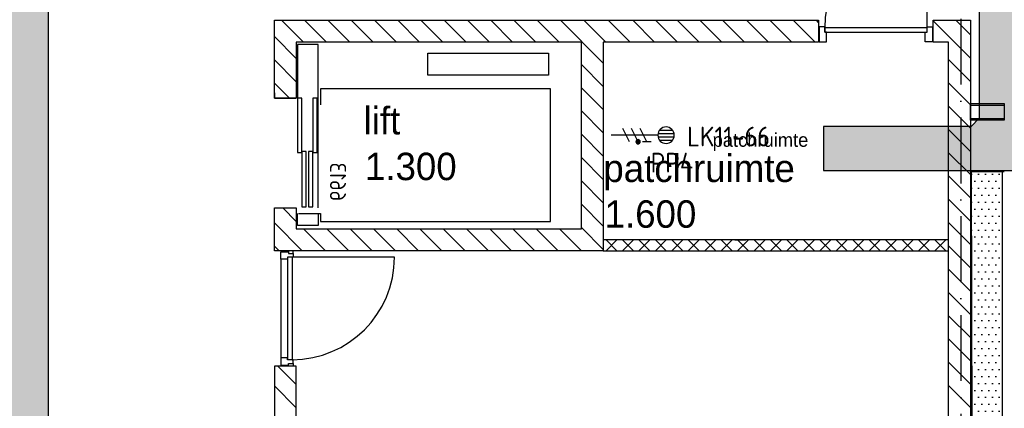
# Model space of a CAD drawing. Header units: millimetres. Extents: x 84333 to 241285, y -2244 to 84291.
# Tile 58 of 74: x 181735 to 190715, y 44661 to 48201. Entities that reach past the tile are written whole.
import ezdxf
from ezdxf.enums import TextEntityAlignment as Align

# ---------------------------------------------------------------- set-up
doc = ezdxf.new("R2010")
doc.units = ezdxf.units.MM
doc.header["$LTSCALE"] = 100
doc.linetypes.add('DASHDOT', pattern=[9, 6, -1.5, 0, -1.5])
doc.layers.get('0').update_dxf_attribs({"linetype": 'CONTINUOUS'})
for name, color, linetype in [('AFDELING', 4, 'CONTINUOUS'), ('AL$7----_STRAMIEN', 1, 'DASHDOT'), ('AL22----_BINNENWAND', 7, 'CONTINUOUS'), ('AL28----_KONSTRUKTIE', 3, 'CONTINUOUS'), ('AL32----_BINNENKOZ', 7, 'CONTINUOUS'), ('AL32----_DRAAIR', 7, 'CONTINUOUS'), ('AL32----_DRAAIRICHTING', 1, 'CONTINUOUS'), ('AL66----_TRANSPINST', 7, 'CONTINUOUS'), ('ALXA7---_KALKZVUIL', 1, 'CONTINUOUS'), ('ALXAB---_PREFABBETON', 1, 'CONTINUOUS'), ('ATN-----_BLOCKNAAM', 2, 'CONTINUOUS'), ('BOUW', 8, 'CONTINUOUS'), ('EB63104-_ATTRIB', 2, 'CONTINUOUS'), ('EL63104-_LICHT-ASP230V', 3, 'CONTINUOUS'), ('EL6441--_DATACOM', 3, 'CONTINUOUS'), ('KABELGGOOT1', 8, 'CONTINUOUS')]:
    doc.layers.add(name, color=color, linetype=linetype)
doc.styles.add('1_8', font='ISO', dxfattribs={"height": 1.8})
doc.styles.add('BURO-025', font='BUROFONT.shx', dxfattribs={"height": 250})
doc.styles.get("Standard").update_dxf_attribs({"font": 'iso.shx'})
doc.styles.add('TECHNIC', font='technic_.ttf')
pattern_1 = [(8e-14, (39793.956, 199192.7), (31.75, 63.5), [0, -63.5])]

# ---------------------------------------------------------------- blocks, each defined once
blk = doc.blocks.new('ES3X2')
for p, q in [((-0.15, 1.265), (-0.15, 2.735)), ((0.15, 1.265), (0.15, 2.735)), ((-0.45, 1.4), (-0.45, 2.6)), ((0.45, 1.4), (0.45, 2.6)), ((0, 1.25), (0, -3))]:
    blk.add_line(p, q)
at = {"color": 210}
for p, q in [((-0.6, 0.65), (-0.6, -0.15)), ((-0.6, 0.25), (0.6, -0.35)), ((-0.72, -0.71), (-0.72, -0.39)), ((-0.64, -0.746), (-0.64, -0.354)), ((-0.6, -0.55), (0.6, -1.15)), ((-0.56, -0.746), (-0.56, -0.354)), ((-0.48, -0.71), (-0.48, -0.39)), ((-0.6, -1.35), (0.6, -1.95))]:
    blk.add_line(p, q, dxfattribs=at)
blk.add_circle((0, 2), 0.75)
blk.add_circle((-0.6, -0.55), 0.2, dxfattribs=at)
at = {"style": '1_8'}
for tag, flags, p in [('VERMOGEN', 9, (-2.5, 4.5)), ('GROEP', 8, (0, 4.5)), ('SCHAK', 8, (2.5, 4.5)), ('KAST', 9, (7, 4.5)), ('DOEL', 8, (-2.5, 1))]:
    blk.add_attdef(tag, text='', height=1.8, rotation=90, dxfattribs=dict(at, flags=flags)).set_placement(p, align=Align.MIDDLE_LEFT)
at = {"style": '1_8', "flags": 8}
blk.add_attdef('TAL', text='', height=1.8, rotation=90, dxfattribs=at).set_placement((2.5, 4.5), align=Align.MIDDLE_CENTER)
at = {"style": '1_8', "flags": 9}
blk.add_attdef('M_CODE', text='', height=1.8, dxfattribs=at).set_placement((0, 0), align=Align.MIDDLE_CENTER)
blk = doc.blocks.new('A$C13e6995e')
at = {"layer": 'KABELGGOOT1'}
h = blk.add_hatch(dxfattribs=at)
h.set_pattern_fill('DOTS', color=256, scale=40, style=0)
h.set_pattern_definition(pattern_1)
h.paths.add_polyline_path([(97664.5, 44809.2), (97739.5, 44884.2), (100013.3, 44884.2), (100013.3, 45284.2), (97739.4, 45284.2), (97664.5, 45359.2), (97664.5, 53930.2), (97739.4, 54005.2), (106079.2, 54005.2), (106154.2, 53930.2), (106154.3, 49547.2), (106079.3, 49472.2), (104732.3, 49472.2), (104732.3, 49072.2), (106554.3, 49072.2), (106555.2, 54406.2), (97264.5, 54406.2), (97264.5, 38306), (97196.2, 38231), (93787.9, 38231), (93787.9, 37830.5), (97664.5, 37831)])
h = blk.add_hatch(dxfattribs=at)
h.set_pattern_fill('DOTS', color=256, scale=40, style=0)
h.set_pattern_definition(pattern_1)
h.paths.add_polyline_path([(106367.3, 49061.2), (106079.3, 49061.2), (106080.2, 48808.3), (106367.3, 48808.3)])
h.paths.add_polyline_path([(106367.3, 49072.2), (106079.3, 49072.2), (106079.3, 49061.2), (106367.3, 49061.2)])
h = blk.add_hatch(dxfattribs=at)
h.set_pattern_fill('DOTS', color=256, scale=40, style=0)
h.set_pattern_definition(pattern_1)
h.paths.add_polyline_path([(106367.3, 48821.3), (106080.1, 48821.3), (106087.1, 46844.5), (106367.3, 46844.5)])
h.paths.add_polyline_path([(106367.3, 46844.5), (106087.1, 46844.5), (106093.7, 44958.7), (106367.3, 44958.7)])
h.paths.add_polyline_path([(106367.3, 44958.7), (106093.7, 44958.7), (106097.3, 43942.2), (106367.3, 43942.2)])
at = {"layer": 'AL$7----_STRAMIEN', "color": 1}
blk.add_line((105984.9, 79257.4), (105984.9, 9360), dxfattribs=at)
at = {"layer": 'AL22----_BINNENWAND', "color": 8}
for p, q in [((104024.9, 50240), (103924.9, 50240)), ((106074.9, 49680), (106382.4, 49680)), ((106074.9, 49530), (106074.9, 49680)), ((106382.4, 49680), (106382.4, 49530)), ((106382.4, 49530), (106074.9, 49530)), ((105874.9, 48440), (102724.9, 48440)), ((102724.9, 48440), (102724.9, 48340)), ((105874.9, 48440), (102724.9, 48440)), ((102724.9, 48440), (102724.9, 48340)), ((105874.9, 48440), (102724.9, 48440)), ((102724.9, 48440), (102724.9, 48340)), ((103924.9, 48440), (104024.9, 48440)), ((105874.9, 48340), (105874.9, 48440)), ((105874.9, 48340), (105874.9, 48440)), ((105874.9, 48340), (105874.9, 48440)), ((102724.9, 48340), (105874.9, 48340)), ((102724.9, 48340), (105874.9, 48340)), ((102724.9, 48340), (105874.9, 48340))]:
    blk.add_line(p, q, dxfattribs=at)
at = {"layer": 'AL22----_BINNENWAND', "color": 8, "linetype": 'Continuous'}
for p, q in [((106074.9, 49665), (106382.4, 49665)), ((106074.9, 49545), (106382.4, 49545))]:
    blk.add_line(p, q, dxfattribs=at)
at = {"layer": 'AL28----_KONSTRUKTIE', "color": 8, "linetype": 'Continuous'}
for p, q in [((99724.9, 49730.2), (99724.9, 50440)), ((99724.9, 50440), (102724.9, 50440)), ((102724.9, 50440), (104031.9, 50440)), ((103878.2, 50440), (104687.9, 50440)), ((104687.9, 50440), (104687.9, 50240)), ((105734.5, 50240), (105734.5, 50440)), ((105734.5, 50440), (106074.9, 50440)), ((106074.9, 50440), (106074.9, 50440)), ((106074.9, 50440), (106074.9, 40840)), ((102524.9, 50240), (99924.9, 50240)), ((99924.9, 50240), (99924.9, 49730.2)), ((102524.9, 48540.2), (102524.9, 50240)), ((104019.7, 50240), (102724.9, 50240)), ((102724.9, 50240), (102724.9, 48340.2)), ((102828.2, 50240), (102799.9, 50240)), ((104687.9, 50240), (103878.2, 50240)), ((105874.9, 50240), (105734.5, 50240)), ((105874.9, 41040), (105874.9, 50240)), ((99924.9, 49730.2), (99724.9, 49730.2)), ((99724.9, 48340.2), (99724.9, 48730.5)), ((99724.9, 48730.5), (99924.9, 48730.5)), ((99924.9, 48730.5), (99924.9, 48540.2)), ((99924.9, 48540.2), (102524.9, 48540.2)), ((99924.9, 48340.2), (99724.9, 48340.2)), ((102724.9, 48340.2), (99924.9, 48340.2)), ((99924.9, 48340.2), (99924.9, 48340.2)), ((99924.9, 47290.2), (99724.9, 47290.2)), ((99724.9, 47290.2), (99724.9, 45435.5)), ((99924.9, 45435.5), (99924.9, 47290.2))]:
    blk.add_line(p, q, dxfattribs=at)
at = {"layer": 'AL32----_BINNENKOZ', "color": 8}
for p, q in [((104744.9, 50381), (104694.9, 50381)), ((104694.9, 50381), (104694.9, 50242)), ((104744.9, 50330), (104744.9, 50381)), ((105678.9, 50330), (105678.9, 50381)), ((105678.9, 50381), (105728.9, 50381)), ((105728.9, 50381), (105728.9, 50242)), ((105678.9, 50370), (104744.9, 50370)), ((105678.9, 50370), (104744.9, 50370)), ((104744.9, 50370), (104744.9, 50330)), ((104761.9, 50330), (104744.9, 50330)), ((104744.9, 50330), (105678.9, 50330)), ((104761.9, 50242), (104761.9, 50330)), ((105661.9, 50330), (105678.9, 50330)), ((105661.9, 50242), (105661.9, 50330)), ((105678.9, 50330), (105678.9, 50370)), ((104694.9, 50242), (104761.9, 50242)), ((105728.9, 50242), (105661.9, 50242)), ((99783.1, 48264.5), (99783.1, 48331.5)), ((99783.1, 48331.5), (99853.1, 48331.5)), ((99897.1, 48339.5), (99853.1, 48339.5)), ((99853.1, 48339.5), (99853.1, 48316.5)), ((99853.1, 48331.5), (99853.1, 48316.5)), ((99853.1, 48316.5), (99897.1, 48316.5)), ((99897.1, 48316.5), (99897.1, 48339.5)), ((99897.1, 48316.5), (99897.1, 48281.5)), ((99846.1, 48264.5), (99783.1, 48264.5)), ((99897.1, 48281.5), (99846.1, 48281.5)), ((99846.1, 48281.5), (99846.1, 48264.5)), ((99846.1, 48281.5), (99846.1, 47347.5)), ((99886.1, 48281.5), (99886.1, 47347.5)), ((99846.1, 47364.5), (99783.1, 47364.5)), ((99783.1, 47364.5), (99783.1, 47297.5)), ((99846.1, 47347.5), (99846.1, 47364.5)), ((99897.1, 47347.5), (99846.1, 47347.5)), ((99897.1, 47312.5), (99897.1, 47347.5)), ((99783.1, 47297.5), (99853.1, 47297.5)), ((99853.1, 47289.5), (99853.1, 47312.5)), ((99853.1, 47297.5), (99853.1, 47312.5)), ((99853.1, 47312.5), (99897.1, 47312.5)), ((99897.1, 47289.5), (99853.1, 47289.5)), ((99897.1, 47312.5), (99897.1, 47289.5))]:
    blk.add_line(p, q, dxfattribs=at)
at = {"layer": 'AL32----_BINNENKOZ', "color": 8, "linetype": 'Continuous'}
blk.add_line((99783.1, 48264.5), (99783.1, 47364.5), dxfattribs=at)
at = {"layer": 'AL32----_DRAAIR', "color": 8}
blk.add_line((100820.1, 48281.5), (99886.1, 48281.5), dxfattribs=at)
blk.add_arc((99886.1, 48281.5), 934, 270, 0, dxfattribs=at)
at = {"layer": 'AL32----_DRAAIRICHTING', "color": 8}
blk.add_line((105678.9, 50370), (105678.9, 51304), dxfattribs=at)
blk.add_arc((105678.9, 50370), 934, 90, 180, dxfattribs=at)
at = {"layer": 'AL66----_TRANSPINST', "color": 8, "linetype": 'Continuous'}
for p, q in [((100124.9, 50220.2), (99934.9, 50220.2)), ((99934.9, 50220.2), (99934.9, 49730.2)), ((100124.9, 49730.2), (100124.9, 50220.2)), ((101124.9, 50140.2), (102224.9, 50140.2)), ((102224.9, 50140.2), (102224.9, 49940.2)), ((102224.9, 49940.2), (101124.9, 49940.2)), ((99724.9, 49780.2), (99724.9, 49730.2)), ((102244.9, 49815.2), (100144.9, 49815.2)), ((100144.9, 49815.2), (100144.9, 49670.2)), ((102244.9, 48605.2), (102244.9, 49815.2)), ((99724.9, 49730.2), (99924.9, 49730.2)), ((99974.9, 49730.2), (99934.9, 49730.2)), ((99974.9, 49235.2), (99974.9, 49730.2)), ((100114.9, 49730.2), (100074.9, 49730.2)), ((100114.9, 49235.2), (100114.9, 49730.2)), ((100124.9, 48730.2), (100124.9, 49730.2)), ((99934.9, 49235.2), (99974.9, 49235.2)), ((100014.9, 49245.2), (99974.9, 49245.2)), ((100014.9, 48740.2), (100014.9, 49245.2)), ((100074.9, 49245.2), (100034.9, 49245.2)), ((100074.9, 48740.2), (100074.9, 49245.2)), ((100074.9, 49235.2), (100114.9, 49235.2)), ((99724.9, 48680.2), (99724.9, 48730.2)), ((99724.9, 48730.2), (99924.9, 48730.2)), ((99934.9, 48570.2), (99934.9, 48680.2)), ((99944.9, 48680.2), (100144.9, 48680.2)), ((99974.9, 48740.2), (100014.9, 48740.2)), ((100034.9, 48740.2), (100074.9, 48740.2)), ((100124.9, 48680.2), (100124.9, 48570.2)), ((100144.9, 48680.2), (100144.9, 48605.2)), ((100144.9, 48605.2), (102244.9, 48605.2)), ((100124.9, 48570.2), (99934.9, 48570.2))]:
    blk.add_line(p, q, dxfattribs=at)
at = {"layer": 'AL66----_TRANSPINST', "color": 8}
for p, q in [((101124.9, 49940.2), (101124.9, 50140.2)), ((99934.9, 49730.2), (99934.9, 49235.2)), ((100074.9, 49730.2), (100074.9, 49235.2)), ((99974.9, 49245.2), (99974.9, 48740.2)), ((100034.9, 49245.2), (100034.9, 48740.2))]:
    blk.add_line(p, q, dxfattribs=at)
at = {"layer": 'ALXA7---_KALKZVUIL', "color": 8}
for p, q in [((102849.9, 48440), (102749.9, 48340)), ((102749.9, 48440), (102849.9, 48340)), ((102849.9, 48440), (102749.9, 48340)), ((102749.9, 48440), (102849.9, 48340)), ((102999.9, 48440), (102899.9, 48340)), ((102899.9, 48440), (102999.9, 48340)), ((102999.9, 48440), (102899.9, 48340)), ((102899.9, 48440), (102999.9, 48340)), ((103149.9, 48440), (103049.9, 48340)), ((103049.9, 48440), (103149.9, 48340)), ((103149.9, 48440), (103049.9, 48340)), ((103049.9, 48440), (103149.9, 48340)), ((103299.9, 48440), (103199.9, 48340)), ((103199.9, 48440), (103299.9, 48340)), ((103299.9, 48440), (103199.9, 48340)), ((103199.9, 48440), (103299.9, 48340)), ((103449.9, 48440), (103349.9, 48340)), ((103349.9, 48440), (103449.9, 48340)), ((103449.9, 48440), (103349.9, 48340)), ((103349.9, 48440), (103449.9, 48340)), ((103599.9, 48440), (103499.9, 48340)), ((103499.9, 48440), (103599.9, 48340)), ((103599.9, 48440), (103499.9, 48340)), ((103499.9, 48440), (103599.9, 48340)), ((103749.9, 48440), (103649.9, 48340)), ((103649.9, 48440), (103749.9, 48340)), ((103749.9, 48440), (103649.9, 48340)), ((103649.9, 48440), (103749.9, 48340)), ((103899.9, 48440), (103799.9, 48340)), ((103799.9, 48440), (103899.9, 48340)), ((103899.9, 48440), (103799.9, 48340)), ((103799.9, 48440), (103899.9, 48340)), ((104049.9, 48440), (103949.9, 48340)), ((103949.9, 48440), (104049.9, 48340)), ((104049.9, 48440), (103949.9, 48340)), ((103949.9, 48440), (104049.9, 48340)), ((104199.9, 48440), (104099.9, 48340)), ((104099.9, 48440), (104199.9, 48340)), ((104199.9, 48440), (104099.9, 48340)), ((104099.9, 48440), (104199.9, 48340)), ((104349.9, 48440), (104249.9, 48340)), ((104249.9, 48440), (104349.9, 48340)), ((104349.9, 48440), (104249.9, 48340)), ((104249.9, 48440), (104349.9, 48340)), ((104499.9, 48440), (104399.9, 48340)), ((104399.9, 48440), (104499.9, 48340)), ((104499.9, 48440), (104399.9, 48340)), ((104399.9, 48440), (104499.9, 48340)), ((104649.9, 48440), (104549.9, 48340)), ((104549.9, 48440), (104649.9, 48340)), ((104649.9, 48440), (104549.9, 48340)), ((104549.9, 48440), (104649.9, 48340)), ((104799.9, 48440), (104699.9, 48340)), ((104699.9, 48440), (104799.9, 48340)), ((104799.9, 48440), (104699.9, 48340)), ((104699.9, 48440), (104799.9, 48340)), ((104949.9, 48440), (104849.9, 48340)), ((104849.9, 48440), (104949.9, 48340)), ((104949.9, 48440), (104849.9, 48340)), ((104849.9, 48440), (104949.9, 48340)), ((105099.9, 48440), (104999.9, 48340)), ((104999.9, 48440), (105099.9, 48340)), ((105099.9, 48440), (104999.9, 48340)), ((104999.9, 48440), (105099.9, 48340)), ((105249.9, 48440), (105149.9, 48340)), ((105149.9, 48440), (105249.9, 48340)), ((105249.9, 48440), (105149.9, 48340)), ((105149.9, 48440), (105249.9, 48340)), ((105399.9, 48440), (105299.9, 48340)), ((105299.9, 48440), (105399.9, 48340)), ((105399.9, 48440), (105299.9, 48340)), ((105299.9, 48440), (105399.9, 48340)), ((105549.9, 48440), (105449.9, 48340)), ((105449.9, 48440), (105549.9, 48340)), ((105549.9, 48440), (105449.9, 48340)), ((105449.9, 48440), (105549.9, 48340)), ((105699.9, 48440), (105599.9, 48340)), ((105599.9, 48440), (105699.9, 48340)), ((105699.9, 48440), (105599.9, 48340)), ((105599.9, 48440), (105699.9, 48340)), ((105849.9, 48440), (105749.9, 48340)), ((105749.9, 48440), (105849.9, 48340)), ((105849.9, 48440), (105749.9, 48340)), ((105749.9, 48440), (105849.9, 48340))]:
    blk.add_line(p, q, dxfattribs=at)
at = {"layer": 'ALXAB---_PREFABBETON', "color": 8}
for p, q in [((99989.2, 50240), (99789.2, 50440)), ((100201.3, 50240), (100001.3, 50440)), ((100413.5, 50240), (100213.5, 50440)), ((100625.6, 50240), (100425.6, 50440)), ((100837.7, 50240), (100637.7, 50440)), ((101049.9, 50240), (100849.9, 50440)), ((101262, 50240), (101062, 50440)), ((101474.1, 50240), (101274.1, 50440)), ((101686.3, 50240), (101486.3, 50440)), ((101898.4, 50240), (101698.4, 50440)), ((102110.5, 50240), (101910.5, 50440)), ((102322.7, 50240), (102122.7, 50440)), ((102724.9, 50049.9), (102334.8, 50440)), ((102746.9, 50240), (102546.9, 50440)), ((102970.3, 50240), (102770.3, 50440)), ((103192.9, 50240), (102992.9, 50440)), ((103400.9, 50240), (103200.9, 50440)), ((103600.2, 50240), (103400.2, 50440)), ((103805.2, 50240), (103605.2, 50440)), ((104013.2, 50240), (103813.2, 50440)), ((104231.9, 50240), (104031.9, 50440)), ((104444, 50240), (104244, 50440)), ((104656.1, 50240), (104456.1, 50440)), ((104687.9, 50420.3), (104668.3, 50440)), ((106074.9, 50094), (105734.5, 50434.4)), ((106074.9, 50306.1), (105941, 50440)), ((99924.9, 50092.2), (99724.9, 50292.2)), ((99924.9, 49880), (99724.9, 50080)), ((102724.9, 49837.7), (102524.9, 50037.7)), ((106074.9, 49881.9), (105874.9, 50081.9)), ((99862.7, 49730.2), (99724.9, 49867.9)), ((106074.9, 49669.7), (105874.9, 49869.7)), ((102724.9, 49625.6), (102524.9, 49825.6)), ((102724.9, 49413.5), (102524.9, 49613.5)), ((106074.9, 49457.6), (105874.9, 49657.6)), ((102724.9, 49201.4), (102524.9, 49401.4)), ((106074.9, 49245.5), (105874.9, 49445.5)), ((106074.9, 49033.3), (105874.9, 49233.3)), ((102724.9, 48989.2), (102524.9, 49189.2)), ((102724.9, 48777.1), (102524.9, 48977.1)), ((106074.9, 48821.2), (105874.9, 49021.2)), ((102724.9, 48565), (102524.9, 48765)), ((106074.9, 48609.1), (105874.9, 48809.1)), ((99924.9, 48607.2), (99801.6, 48730.5)), ((99979.9, 48340.2), (99724.9, 48595.1)), ((106074.9, 48396.9), (105874.9, 48596.9)), ((100192, 48340.2), (99992, 48540.2)), ((100404.2, 48340.2), (100204.2, 48540.2)), ((100616.3, 48340.2), (100416.3, 48540.2)), ((100828.4, 48340.2), (100628.4, 48540.2)), ((101040.5, 48340.2), (100840.5, 48540.2)), ((101252.7, 48340.2), (101052.7, 48540.2)), ((101464.8, 48340.2), (101264.8, 48540.2)), ((101676.9, 48340.2), (101476.9, 48540.2)), ((101889.1, 48340.2), (101689.1, 48540.2)), ((102101.2, 48340.2), (101901.2, 48540.2)), ((102313.3, 48340.2), (102113.3, 48540.2)), ((102525.5, 48340.2), (102325.5, 48540.2)), ((102724.9, 48352.8), (102524.9, 48552.8)), ((99767.8, 48340.2), (99724.9, 48383)), ((106074.9, 48184.8), (105874.9, 48384.8)), ((106074.9, 47972.7), (105874.9, 48172.7)), ((106074.9, 47760.5), (105874.9, 47960.5)), ((106074.9, 47548.4), (105874.9, 47748.4)), ((106074.9, 47336.3), (105874.9, 47536.3)), ((99924.9, 47122.3), (99757.1, 47290.2)), ((106074.9, 47124.1), (105874.9, 47324.1)), ((99924.9, 46910.2), (99724.9, 47110.2)), ((106074.9, 46912), (105874.9, 47112))]:
    blk.add_line(p, q, dxfattribs=at)
at = {"layer": 'KABELGGOOT1'}
for p, q in [((97664.5, 45359.2, 2750), (97664.5, 53930.2, 2750)), ((106154.2, 53930.2, 2750), (106154.3, 49547.2, 2750)), ((106154.3, 49547.2, 2750), (106079.3, 49472.2, 2750)), ((106079.3, 49472.2, 2750), (104732.3, 49472.2, 2750)), ((104732.3, 49472.2, 2750), (104732.3, 49072.2, 2750)), ((104732.3, 49072.2, 2750), (106554.3, 49072.2, 2750)), ((106068.3, 49061.2), (106382.6, 49061.2)), ((106079.3, 49072.2, 2750), (106097.3, 43942.2, 2750)), ((106367.3, 43942.2, 2750), (106367.3, 49072.2, 2750))]:
    blk.add_line(p, q, dxfattribs=at)
at = {"layer": 'AFDELING', "color": 8, "style": 'TECHNIC'}
for p in [(92219.2, 54467.7), (58038, 41625.4), (88107.6, 41443.8)]:
    blk.add_attdef('VIDE', text='', height=500, dxfattribs=at).set_placement(p, align=Align.CENTER)
blk.add_attdef('VIDE', text='', height=500, rotation=90, dxfattribs=at).set_placement((75128.7, 25766.1), align=Align.CENTER)
at = {"layer": 'ATN-----_BLOCKNAAM', "color": 8, "linetype": 'Continuous', "text_generation_flag": 4}
blk.add_text('6613', height=146.97, rotation=90, dxfattribs=at).set_placement((100231.8, 48793.4))
at = {"layer": 'BOUW', "style": 'BURO-025'}
for s, height, p in [('lift', 250, (100539.4, 49400)), ('patchruimte', 125, (103722, 49287.1)), ('1.300', 250, (100551.2, 48983.3)), ('patchruimte', 250, (102725.3, 48966.3)), ('1.600', 250, (102737.1, 48549.6))]:
    blk.add_text(s, height=height, dxfattribs=at).set_placement(p)

msp = doc.modelspace()

# ---------------------------------------------------------------- block references
at = {"layer": 'EL63104-_LICHT-ASP230V'}
ref = msp.add_blockref('ES3X2', (187430.5, 47148.6), dxfattribs=dict(at, xscale=-100, yscale=100, zscale=100, rotation=270))
ref.add_attrib('DOEL', 'PP4', dxfattribs={"layer": 'EB63104-_ATTRIB', "color": 1, "height": 180, "style": '1_8', "flags": 8}).set_placement((187877.7, 46898.6), align=Align.MIDDLE_RIGHT)
ref.add_attrib('GROEP', 'LK11-66', dxfattribs={"layer": 'EB63104-_ATTRIB', "color": 1, "height": 180, "style": '1_8', "flags": 8}).set_placement((188578.5, 47136.4), align=Align.MIDDLE_RIGHT)
at = {"layer": 'EL6441--_DATACOM'}
msp.add_blockref('A$C13e6995e', (84333, -2244.2), dxfattribs=at)

doc.saveas('drawing.dxf')
